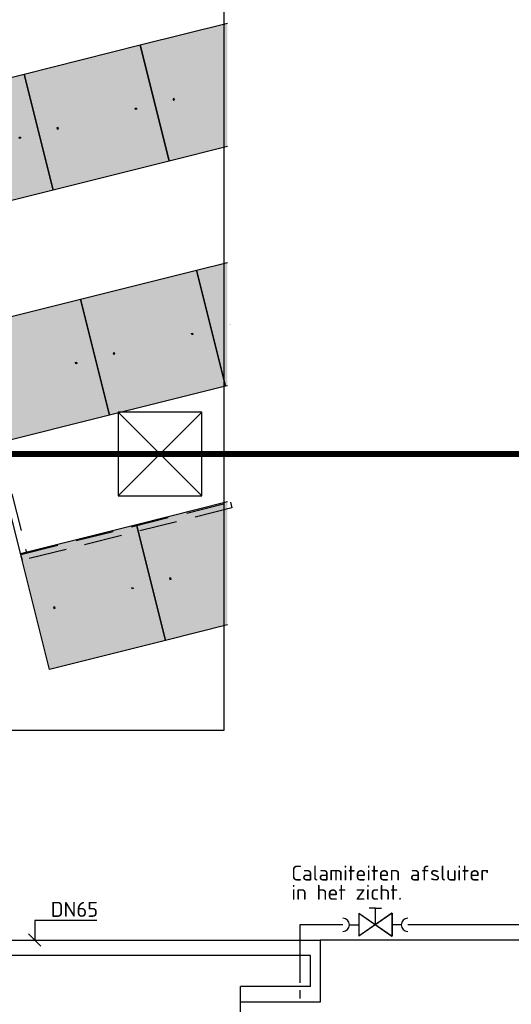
# Model space of a CAD drawing. Header units: millimetres. Extents: x 78245 to 370331, y -43659 to 214111.
# Tile 38 of 64: x 178896 to 187118, y 89750 to 106208. Entities that reach past the tile are written whole.
import ezdxf
from ezdxf.lldxf.tags import DXFTag

# ---------------------------------------------------------------- set-up
doc = ezdxf.new("R2010")
doc.units = ezdxf.units.MM
doc.header["$LTSCALE"] = 100
doc.linetypes.add('DASHED2', pattern=[9.525, 6.35, -3.175])
doc.linetypes.add('to_xh-00_vl$0$HIDDEN', pattern=[9.525, 6.35, -3.175])
for name, color, linetype in [('T--L9041_VERHARDING_Voetpad', 9, 'DASHED2'), ('T--L9042_Groenvoorziening', 3, 'Continuous'), ('T--L9052_1988_HWA_VERVALLEN', 9, 'HEMELWATER_AFVOER'), ('T--L9054--_GASLEIDING', 82, 'GAS_LINE')]:
    doc.layers.add(name, color=color, linetype=linetype)
doc.styles.add('Raymond nov 2012', font='isocpeur.ttf', dxfattribs={"height": 500})
doc.styles.get("Standard").update_dxf_attribs({"font": 'arial.ttf'})
tags = doc.linetypes.add('GAS_LINE', pattern='A,12.7,-5.08,["GAS",Standard,S=2.54,R=0,X=-2.54,Y=-1.27],-6.35', length=24.13).pattern_tags.tags
tags[6] = DXFTag(74, 10)
tags = doc.linetypes.add('HEMELWATER_AFVOER', pattern='A,12.7,-5.08,["HWA",Standard,S=2.54,R=0,X=-2.54,Y=-1.27],-7.62', length=25.4).pattern_tags.tags
tags[6] = DXFTag(74, 10)

# ---------------------------------------------------------------- blocks, each defined once
blk = doc.blocks.new('Gasleiding Strukton 22-01-2021')
at = {"layer": 'T--L9054--_GASLEIDING'}
for p, q in [((63958, 26007), (63856, 26007)), ((63958, 25733), (63958, 26007)), ((63958, 26007), (64061, 26007)), ((63680, 25924), (63680, 25542)), ((64236, 25924), (63680, 25542)), ((63680, 25924), (64236, 25542)), ((64236, 25924), (64236, 25542)), ((62693, 25733), (62693, 24762)), ((63414, 25730), (62693, 25733)), ((63526, 25733), (63680, 25733)), ((64391, 25733), (64236, 25733)), ((113894, 25733), (64502, 25733)), ((29659, 25476), (63035, 25476)), ((115741, 25476), (63035, 25476)), ((63035, 25476), (63035, 24436)), ((62873, 25218), (40633, 25218)), ((62873, 24701), (62873, 25218)), ((62873, 24701), (61702, 24701)), ((61702, 21365), (61702, 24698)), ((62693, 24638), (62693, 24498)), ((63035, 24436), (61702, 24436))]:
    blk.add_line(p, q, dxfattribs=at)
at = {"layer": 'T--L9054--_GASLEIDING', "color": 1}
for p, q in [((58262, 25802), (58262, 25476)), ((59300, 25802), (58262, 25802)), ((58366, 25372), (58157, 25581))]:
    blk.add_line(p, q, dxfattribs=at)
at = {"layer": 'T--L9054--_GASLEIDING'}
for centre, start, end in [((63414, 25730), 270, 90), ((64502, 25730), 90, 270)]:
    blk.add_arc(centre, 111, start, end, dxfattribs=at)
at = {"layer": 'T--L9054--_GASLEIDING', "style": 'Raymond nov 2012'}
for s, p in [('Calamiteiten afsluiter', (62552, 26471)), ('in het zicht.', (62552, 26149)), ('DN65', (58528, 25864))]:
    blk.add_text(s, height=250, dxfattribs=at).set_placement(p)
blk = doc.blocks.new('Stelconplaat 2x2m met hoeklijn')
at = {"linetype": 'Continuous', "true_color": 0xc7c8ca}
h = blk.add_hatch(color=9, dxfattribs=at)
h.dxf.hatch_style = 1
h.paths.add_polyline_path([(2000, 2000), (0, 2000), (0, 0), (2000, 0)])
h.paths.add_polyline_path([(336, 993), (336, 973), (316, 973), (316, 993)], flags=16)
h.paths.add_polyline_path([(1664, 993), (1684, 993), (1684, 973), (1664, 973)], flags=16)
at = {"layer": 'T--L9042_Groenvoorziening', "color": 252, "linetype": 'ByBlock'}
for p, q in [((336, 993), (316, 993)), ((316, 993), (316, 973)), ((336, 973), (336, 993)), ((1664, 973), (1664, 993)), ((1664, 993), (1684, 993)), ((1684, 993), (1684, 973)), ((316, 973), (336, 973)), ((1684, 973), (1664, 973))]:
    blk.add_line(p, q, dxfattribs=at)
blk.add_lwpolyline([(0, 2000), (2000, 2000), (2000, 0), (0, 0)], close=True, dxfattribs=at)
blk = doc.blocks.new('9052_put_hwa')
at = {"linetype": 'Continuous'}
for p, q in [((700, 700), (-700, -700)), ((-700, 700), (700, -700))]:
    blk.add_line(p, q, dxfattribs=at)
blk.add_lwpolyline([(-700, -700), (700, -700), (700, 700), (-700, 700)], close=True, dxfattribs=at)

msp = doc.modelspace()

# ---------------------------------------------------------------- hatches: boundary and pattern name
at = {"layer": 'T--L9041_VERHARDING_Voetpad', "linetype": 'Continuous', "true_color": 0xc7c8ca}
h = msp.add_hatch(color=9, dxfattribs=at)
h.dxf.hatch_style = 1
h.paths.add_polyline_path([(181479.715, 104889.47), (181484.567, 104870.068), (181465.164, 104865.216), (181460.312, 104884.618)], flags=16)
h.paths.add_polyline_path([(182370.92, 104089.131), (182370.92, 106150.718), (180909.596, 105785.285), (181394.795, 103845.032)])
h = msp.add_hatch(color=9, dxfattribs=at)
h.dxf.hatch_style = 1
h.paths.add_polyline_path([(182421, 101125.379), (182425.852, 101105.977), (182406.449, 101101.125), (182401.597, 101120.527)])
h.paths.add_polyline_path([(182370.92, 100098.478), (182370.92, 102160.064), (181850.881, 102021.194), (182336.08, 100080.941)])
h = msp.add_hatch(color=9, dxfattribs=at)
h.dxf.hatch_style = 1
h.paths.add_polyline_path([(181422.031, 96876.089), (181426.883, 96856.687), (181407.481, 96851.835), (181402.629, 96871.237)], flags=16)
h.paths.add_polyline_path([(182370.92, 96090.175), (182370.92, 98151.762), (180851.913, 97771.904), (181337.112, 95831.651)])

# ---------------------------------------------------------------- linework, layer by layer
at = {"layer": 'T--L9041_VERHARDING_Voetpad', "linetype": 'ByBlock'}
msp.add_lwpolyline([(170199.696, 117905.739), (182312.696, 117905.739), (182312.696, 94325.739), (170199.696, 94325.739), (170199.696, 117905.739)], dxfattribs=at)
at = {"layer": 'T--L9041_VERHARDING_Voetpad', "color": 252, "linetype": 'ByBlock'}
for points in [[(182370.92, 104089.131), (181394.795, 103845.032), (180909.596, 105785.285), (182370.92, 106150.718)], [(182370.92, 100089.653), (182336.08, 100080.941), (181850.881, 102021.194), (182370.92, 102151.24)], [(182370.92, 96090.175), (181337.112, 95831.651), (180851.913, 97771.904), (182370.92, 98151.762)]]:
    msp.add_lwpolyline(points, dxfattribs=at)
at = {"layer": 'T--L9041_VERHARDING_Voetpad', "linetype": 'to_xh-00_vl$0$HIDDEN'}
for points in [[(178075.871, 101056.547), (179012.149, 97294.259), (178915.136, 97269.999), (177975.948, 101031.559)], [(178916.506, 97270.379), (182420.877, 98143.623), (182445.137, 98046.611), (178941.493, 97170.456)]]:
    msp.add_lwpolyline(points, close=True, dxfattribs=at)
at = {"layer": 'T--L9042_Groenvoorziening', "color": 252, "linetype": 'ByBlock'}
for p, q in [((181479.715, 104889.47), (181460.312, 104884.618)), ((181460.312, 104884.618), (181465.164, 104865.216)), ((181465.164, 104865.216), (181484.567, 104870.068)), ((181484.567, 104870.068), (181479.715, 104889.47)), ((181422.031, 96876.089), (181402.629, 96871.237)), ((181402.629, 96871.237), (181407.481, 96851.835)), ((181407.481, 96851.835), (181426.883, 96856.687)), ((181426.883, 96856.687), (181422.031, 96876.089))]:
    msp.add_line(p, q, dxfattribs=at)
at = {"layer": 'T--L9052_1988_HWA_VERVALLEN', "const_width": 100}
msp.add_lwpolyline([(199741.114, 98947.628), (173410, 98947.628), (172350, 98041.812), (172350, 93286.285)], dxfattribs=at)
at = {"layer": 'T--L9054--_GASLEIDING'}
for p, q in [((184844.64, 91354.479), (184742.349, 91354.479)), ((184844.64, 91080.866), (184844.64, 91354.479)), ((184844.64, 91354.479), (184946.931, 91354.479)), ((184566.398, 91272.29), (184566.398, 90889.441)), ((185122.881, 91272.29), (184566.398, 90889.441)), ((184566.398, 91272.29), (185122.881, 90889.441)), ((185122.881, 91272.29), (185122.881, 90889.441)), ((183579.191, 91080.866), (183579.191, 90109.391)), ((184300.847, 91078.128), (183579.191, 91080.866)), ((184411.993, 91080.866), (184566.398, 91080.866)), ((185277.287, 91080.866), (185122.881, 91080.866)), ((234780.058, 91080.866), (185388.432, 91080.866)), ((150544.939, 90823.982), (183921.301, 90823.982)), ((236627.769, 90823.982), (183921.301, 90823.982)), ((183921.301, 90823.982), (183921.301, 89783.41)), ((183759.352, 90565.484), (161519.769, 90565.484)), ((183759.352, 90048.827), (183759.352, 90565.484)), ((183759.352, 90048.827), (182588.907, 90048.827)), ((182588.907, 86712.834), (182588.907, 90045.419)), ((183579.191, 89985.433), (183579.191, 89845.819)), ((183921.301, 89783.41), (182588.907, 89783.41))]:
    msp.add_line(p, q, dxfattribs=at)
at = {"layer": 'T--L9054--_GASLEIDING', "color": 1}
for p, q in [((179147.934, 91149.561), (179147.934, 90823.982)), ((180186.703, 91149.561), (179147.934, 91149.561)), ((179252.505, 90719.411), (179043.363, 90928.553))]:
    msp.add_line(p, q, dxfattribs=at)
at = {"layer": 'T--L9054--_GASLEIDING'}
for centre, start, end in [((184300.847, 91078.128), 270, 90), ((185388.432, 91078.128), 90, 270)]:
    msp.add_arc(centre, 111.179, start, end, dxfattribs=at)

# ---------------------------------------------------------------- block references
at = {"layer": 'T--L9041_VERHARDING_Voetpad', "linetype": 'ByBlock', "rotation": 14.04000000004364}
for p in [(179454.542, 103359.834), (177514.288, 102874.635), (180395.827, 99595.742), (178455.573, 99110.544), (179396.858, 95346.453)]:
    msp.add_blockref('Stelconplaat 2x2m met hoeklijn', p, dxfattribs=at)
at = {"layer": 'T--L9052_1988_HWA_VERVALLEN'}
msp.add_blockref('9052_put_hwa', (181241.114, 98947.628), dxfattribs=at)
at = {"layer": 'T--L9054--_GASLEIDING', "linetype": 'Continuous'}
msp.add_blockref('Gasleiding Strukton 22-01-2021', (120886.416, 65347.858), dxfattribs=at)

# ---------------------------------------------------------------- texts
at = {"layer": 'T--L9054--_GASLEIDING', "style": 'Raymond nov 2012'}
for s, p in [('Calamiteiten afsluiter', (183438.802, 91818.691)), ('in het zicht.', (183438.802, 91496.901)), ('DN65', (179413.956, 91212.312))]:
    msp.add_text(s, height=250, dxfattribs=at).set_placement(p)

doc.saveas('drawing.dxf')
